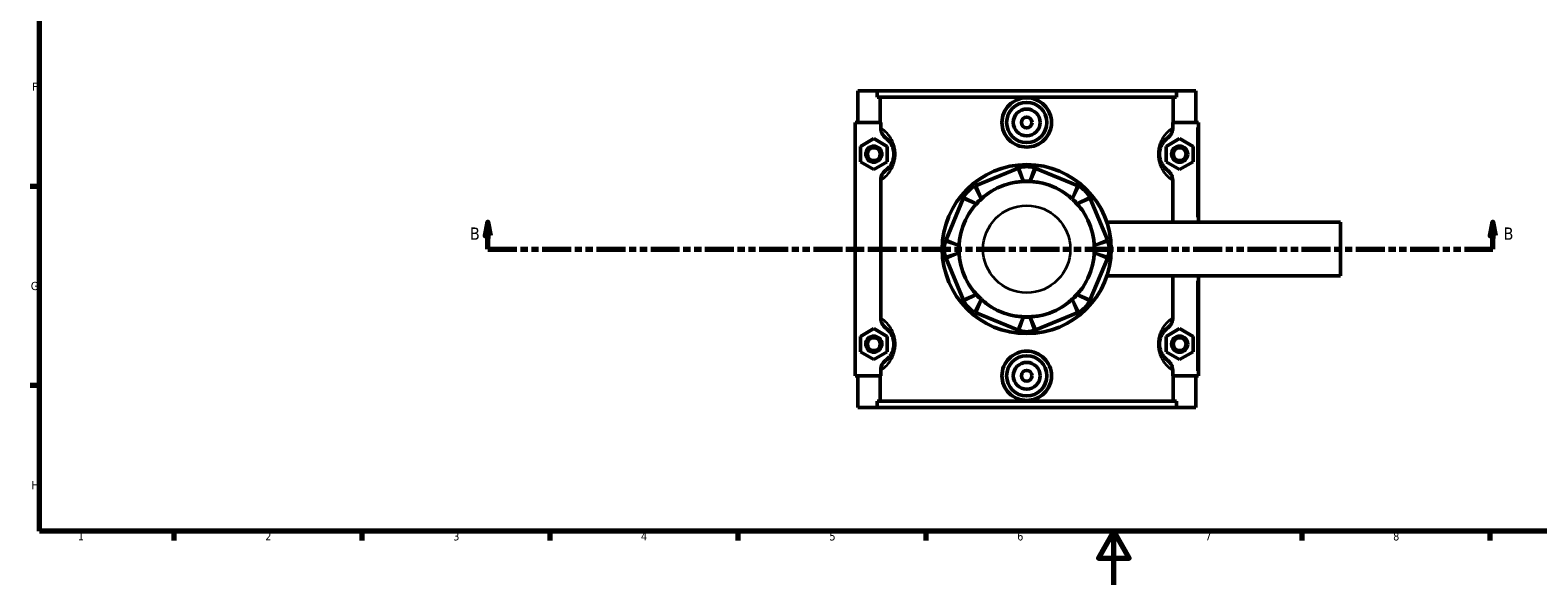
# Model space of a CAD drawing. Header units: millimetres. Extents: x 0 to 898, y -421 to 954.
# Tile 2 of 7: x 17 to 579, y 0 to 207. Entities that reach past the tile are written whole.
import ezdxf

# ---------------------------------------------------------------- set-up
doc = ezdxf.new("R2010")
doc.units = ezdxf.units.MM
doc.linetypes.add('DOUBLE_DASH_CHAIN', pattern=[1.2403, 0.6614, -0.0827, 0.1654, -0.0827, 0.1654, -0.0827])
for name, color, linetype, lineweight in [('Border (ANSI)', 7, 'Continuous', 70), ('Section Line (ANSI)', 7, 'DOUBLE_DASH_CHAIN', 70), ('Visible (ANSI)', 7, 'Continuous', 50), ('Visible Narrow (ANSI)', 7, 'Continuous', 35)]:
    doc.layers.add(name, color=color, linetype=linetype, lineweight=lineweight)
doc.styles.add('Label Text (ANSI)', font='tahoma.ttf')
doc.styles.add('Note Text (ANSI)', font='tahoma.ttf')

# ---------------------------------------------------------------- blocks, each defined once
blk = doc.blocks.new('Borders Default Border')
at = {"layer": 'Border (ANSI)'}
for p, q in [((20, 148.5), (16.55, 148.5)), ((20, 74.25), (16.55, 74.25)), ((70.08, 20), (70.08, 16.55)), ((140.17, 20), (140.17, 16.55)), ((210.25, 20), (210.25, 16.55)), ((280.33, 20), (280.33, 16.55)), ((350.42, 20), (350.42, 16.55)), ((490.58, 20), (490.58, 16.55)), ((560.67, 20), (560.67, 16.55))]:
    blk.add_line(p, q, dxfattribs=at)
at = {"layer": 'Border (ANSI)', "flags": 128}
for points in [[(20, 20), (20, 574), (821, 574), (821, 20), (20, 20)], [(420.5, 0), (420.5, 20), (414.73, 10), (426.27, 10), (420.5, 20)]]:
    blk.add_lwpolyline(points, dxfattribs=at)
at = {"layer": 'Border (ANSI)', "color": 230, "true_color": 0xff0080, "char_height": 3.05, "attachment_point": 7, "style": 'Note Text (ANSI)'}
for s, insert in [('F', (17.29, 184.1)), ('G', (16.81, 109.79)), ('H', (16.97, 35.6)), ('1', (34.35, 16.55)), ('2', (104.2, 16.55)), ('3', (174.26, 16.49)), ('4', (244.23, 16.55)), ('5', (314.48, 16.49)), ('6', (384.49, 16.49)), ('7', (454.6, 16.55)), ('8', (524.63, 16.48))]:
    blk.add_mtext(s, dxfattribs=dict(at, insert=insert))
blk = doc.blocks.new('2dTransSection0')
at = {"layer": 'Section Line (ANSI)', "linetype": 'Continuous'}
for p, q in [((187.21, 135.1), (186.21, 130.1)), ((187.21, 130.1), (187.21, 135.1)), ((188.21, 130.1), (187.21, 135.1)), ((561.8, 135.1), (560.8, 130.1)), ((561.8, 130.1), (561.8, 135.1)), ((562.8, 130.1), (561.8, 135.1)), ((186.21, 130.1), (188.21, 130.1)), ((187.21, 125.1), (187.21, 130.1)), ((560.8, 130.1), (562.8, 130.1)), ((561.8, 125.1), (561.8, 130.1)), ((187.21, 125.1), (197.83, 125.1)), ((551.19, 125.1), (561.8, 125.1))]:
    blk.add_line(p, q, dxfattribs=at)
at = {"layer": 'Section Line (ANSI)', "linetype": 'DOUBLE_DASH_CHAIN', "ltscale": 16.303146}
blk.add_line((187.21, 125.1), (561.8, 125.1), dxfattribs=at)
at = {"layer": 'Section Line (ANSI)', "linetype": 'Continuous', "flags": 128}
for points in [[(188.21, 130.1), (187.21, 135.1), (186.21, 130.1), (188.21, 130.1)], [(562.8, 130.1), (561.8, 135.1), (560.8, 130.1), (562.8, 130.1)]]:
    blk.add_lwpolyline(points, dxfattribs=at)
at = {"layer": 'Section Line (ANSI)'}
for points in [[(188.21, 130.1), (187.21, 135.1), (186.21, 130.1), (188.21, 130.1)], [(562.8, 130.1), (561.8, 135.1), (560.8, 130.1), (562.8, 130.1)]]:
    blk.add_solid(points, dxfattribs=at)
at = {"layer": 'Section Line (ANSI)', "char_height": 4.57, "attachment_point": 7, "style": 'Label Text (ANSI)'}
for insert in [(180.46, 128.6), (565.76, 128.6)]:
    blk.add_mtext('B', dxfattribs=dict(at, insert=insert))

msp = doc.modelspace()

# ---------------------------------------------------------------- linework, layer by layer
at = {"layer": 'Visible (ANSI)'}
for p, q in [((325.031, 184.101), (325.031, 172.301)), ((325.031, 184.101), (332.238, 184.101)), ((332.238, 184.101), (443.824, 184.101)), ((332.238, 181.741), (332.238, 184.101)), ((443.824, 181.741), (332.238, 181.741)), ((333.377, 172.301), (333.377, 181.741)), ((442.685, 172.301), (442.685, 181.741)), ((443.824, 184.101), (443.824, 181.741)), ((443.824, 184.101), (451.031, 184.101)), ((451.031, 184.101), (451.031, 172.301)), ((333.592, 172.301), (324.031, 172.301)), ((324.031, 172.301), (324.031, 77.901)), ((333.592, 172.301), (333.592, 170.282)), ((442.47, 170.282), (442.47, 172.301)), ((442.47, 172.301), (451.531, 172.301)), ((451.531, 172.301), (452.031, 172.301)), ((452.031, 135.101), (452.031, 172.301)), ((326.031, 163.387), (331.031, 166.274)), ((326.031, 157.614), (326.031, 163.387)), ((331.031, 166.274), (336.031, 163.387)), ((336.031, 163.387), (336.031, 157.614)), ((445.031, 166.274), (440.031, 163.387)), ((440.031, 163.387), (440.031, 157.614)), ((450.031, 163.387), (445.031, 166.274)), ((450.031, 157.614), (450.031, 163.387)), ((331.031, 154.727), (326.031, 157.614)), ((336.031, 157.614), (331.031, 154.727)), ((440.031, 157.614), (445.031, 154.727)), ((445.031, 154.727), (450.031, 157.614)), ((384.587, 155.174), (369.202, 148.801)), ((406.861, 148.801), (391.475, 155.174)), ((333.592, 150.719), (333.592, 99.482)), ((442.47, 135.101), (442.47, 150.719)), ((364.331, 143.93), (357.958, 128.545)), ((418.105, 128.545), (411.732, 143.93)), ((417.902, 135.101), (505.031, 135.101)), ((505.031, 115.101), (505.031, 135.101)), ((357.958, 121.656), (364.331, 106.271)), ((411.732, 106.271), (418.105, 121.656)), ((417.902, 115.101), (505.031, 115.101)), ((442.47, 99.482), (442.47, 115.101)), ((452.031, 77.901), (452.031, 115.101)), ((369.202, 101.4), (384.587, 95.027)), ((391.475, 95.027), (406.861, 101.4)), ((326.031, 92.587), (331.031, 95.474)), ((326.031, 86.814), (326.031, 92.587)), ((331.031, 95.474), (336.031, 92.587)), ((336.031, 92.587), (336.031, 86.814)), ((445.031, 95.474), (440.031, 92.587)), ((440.031, 92.587), (440.031, 86.814)), ((450.031, 92.587), (445.031, 95.474)), ((450.031, 86.814), (450.031, 92.587)), ((331.031, 83.927), (326.031, 86.814)), ((336.031, 86.814), (331.031, 83.927)), ((440.031, 86.814), (445.031, 83.927)), ((445.031, 83.927), (450.031, 86.814)), ((333.592, 79.919), (333.592, 77.901)), ((442.47, 77.901), (442.47, 79.919)), ((324.031, 77.901), (333.592, 77.901)), ((325.031, 77.901), (325.031, 66.101)), ((333.377, 68.461), (333.377, 77.901)), ((451.531, 77.901), (442.47, 77.901)), ((442.685, 68.461), (442.685, 77.901)), ((451.031, 77.901), (451.031, 66.101)), ((452.031, 77.901), (451.531, 77.901)), ((443.824, 68.461), (332.238, 68.461)), ((332.238, 66.101), (332.238, 68.461)), ((443.824, 68.461), (443.824, 66.101)), ((332.238, 66.101), (325.031, 66.101)), ((332.238, 66.101), (443.824, 66.101)), ((451.031, 66.101), (443.824, 66.101))]:
    msp.add_line(p, q, dxfattribs=at)
for centre, radius in [((388.031, 172.301), 7.5), ((388.031, 172.301), 5), ((388.031, 172.301), 2), ((331.031, 160.501), 3), ((445.031, 160.501), 3), ((331.031, 160.501), 2.4), ((445.031, 160.501), 2.4), ((388.031, 125.101), 31.5), ((331.031, 89.701), 3), ((331.031, 89.701), 2.4), ((445.031, 89.701), 3), ((445.031, 89.701), 2.4), ((388.031, 77.901), 7.5), ((388.031, 77.901), 5), ((388.031, 77.901), 2)]:
    msp.add_circle(centre, radius, dxfattribs=at)
for centre, radius, start, end in [((388.031, 146.859), 9, 71.59667, 108.40333), ((372.646, 140.486), 9, 116.59667, 153.40333), ((388.031, 125.101), 25.258, 100.67768, 124.32232), ((388.031, 146.859), 3.6, 71.59667, 108.40333), ((388.031, 125.101), 25.2, 87.41505, 92.58495), ((388.031, 125.101), 25.258, 55.67768, 79.32232), ((403.417, 140.486), 9, 26.59667, 63.40333), ((372.646, 140.486), 3.6, 116.59667, 153.40333), ((388.031, 125.101), 25.2, 132.41505, 137.58495), ((403.417, 140.486), 3.6, 26.59667, 63.40333), ((388.031, 125.101), 25.2, 42.41505, 47.58495), ((388.031, 125.101), 25.258, 145.67768, 169.32232), ((388.031, 125.101), 25.258, 10.67768, 34.32232), ((366.273, 125.101), 9, 161.59667, 198.40333), ((366.273, 125.101), 3.6, 161.59667, 198.40333), ((388.031, 125.101), 25.2, 177.41505, 182.58495), ((409.79, 125.101), 3.6, 341.59667, 18.40333), ((388.031, 125.101), 25.2, 357.41505, 2.58495), ((409.79, 125.101), 9, 341.59667, 18.40333), ((388.031, 125.101), 25.258, 190.67768, 214.32232), ((388.031, 125.101), 25.258, 325.67768, 349.32232), ((372.646, 109.715), 3.6, 206.59667, 243.40333), ((388.031, 125.101), 25.2, 222.41505, 227.58495), ((403.417, 109.715), 3.6, 296.59667, 333.40333), ((388.031, 125.101), 25.2, 312.41505, 317.58495), ((372.646, 109.715), 9, 206.59667, 243.40333), ((388.031, 125.101), 25.258, 235.67768, 259.32232), ((388.031, 125.101), 25.258, 280.67768, 304.32232), ((403.417, 109.715), 9, 296.59667, 333.40333), ((388.031, 103.342), 3.6, 251.59667, 288.40333), ((388.031, 125.101), 25.2, 267.41505, 272.58495), ((388.031, 103.342), 9, 251.59667, 288.40333)]:
    msp.add_arc(centre, radius, start, end, dxfattribs=at)
for points, knots in [([(397.279, 172.301), (397.279, 171.14), (397.043, 169.905), (396.093, 167.639), (395.378, 166.608), (393.734, 164.984), (392.697, 164.282), (390.424, 163.35), (389.189, 163.121), (386.873, 163.121), (385.638, 163.35), (383.366, 164.282), (382.328, 164.984), (380.685, 166.608), (379.97, 167.639), (379.019, 169.905), (378.784, 171.14), (378.784, 173.461), (379.019, 174.696), (379.97, 176.962), (380.685, 177.993), (382.328, 179.617), (383.366, 180.32), (385.638, 181.251), (386.873, 181.48), (389.189, 181.48), (390.424, 181.251), (392.697, 180.32), (393.734, 179.617), (395.378, 177.993), (396.093, 176.962), (397.043, 174.696), (397.279, 173.461), (397.279, 172.301)], [0, 0, 0, 0, 0.3480565, 0.3480565, 0.6961131, 0.6961131, 1.0435674, 1.0435674, 1.3910217, 1.3910217, 1.7384759, 1.7384759, 2.0859302, 2.0859302, 2.4339868, 2.4339868, 2.7820433, 2.7820433, 3.1300999, 3.1300999, 3.4781564, 3.4781564, 3.8256107, 3.8256107, 4.173065, 4.173065, 4.5205192, 4.5205192, 4.8679735, 4.8679735, 5.2160301, 5.2160301, 5.5640866, 5.5640866, 5.5640866, 5.5640866]), ([(333.592, 170.282), (333.592, 169.873), (333.648, 169.465), (333.866, 168.676), (334.027, 168.298), (334.562, 167.385), (335.001, 166.897), (335.521, 166.508)], [-0.44052101, -0.44052101, -0.44052101, -0.44052101, -0.31759651, -0.31759651, -0.19482912, -0.19482912, 0, 0, 0, 0]), ([(440.541, 166.508), (440.893, 166.771), (441.209, 167.08), (441.75, 167.777), (441.973, 168.164), (442.356, 169.118), (442.47, 169.697), (442.47, 170.282)], [-0.44006484, -0.44006484, -0.44006484, -0.44006484, -0.30841323, -0.30841323, -0.17543123, -0.17543123, 0, 0, 0, 0]), ([(335.521, 166.508), (335.67, 166.397), (335.834, 166.266), (336.185, 165.954), (336.369, 165.777), (336.786, 165.321), (337.022, 165.033), (337.477, 164.354), (337.697, 163.973), (338.053, 163.164), (338.197, 162.761), (338.394, 161.972), (338.459, 161.605), (338.519, 160.986), (338.531, 160.743), (338.531, 160.501), (338.531, 160.258), (338.519, 160.015), (338.459, 159.396), (338.394, 159.029), (338.197, 158.241), (338.053, 157.837), (337.697, 157.028), (337.477, 156.647), (337.022, 155.968), (336.786, 155.68), (336.369, 155.224), (336.185, 155.047), (335.834, 154.735), (335.67, 154.604), (335.521, 154.493)], [0.5650663, 0.5650663, 0.5650663, 0.5650663, 0.8677838, 0.8677838, 1.1563526, 1.1563526, 1.4874131, 1.4874131, 1.7934329, 1.7934329, 2.0358059, 2.0358059, 2.2222466, 2.2222466, 2.338772, 2.338772, 2.338772, 2.4552975, 2.4552975, 2.6417382, 2.6417382, 2.8841111, 2.8841111, 3.190131, 3.190131, 3.5211915, 3.5211915, 3.8097603, 3.8097603, 4.1124778, 4.1124778, 4.1124778, 4.1124778]), ([(440.541, 154.493), (440.393, 154.604), (440.228, 154.735), (439.878, 155.047), (439.693, 155.224), (439.276, 155.68), (439.04, 155.968), (438.585, 156.647), (438.365, 157.028), (438.009, 157.837), (437.865, 158.241), (437.669, 159.029), (437.603, 159.396), (437.543, 160.015), (437.531, 160.258), (437.531, 160.501), (437.531, 160.743), (437.543, 160.986), (437.603, 161.605), (437.669, 161.972), (437.865, 162.761), (438.009, 163.164), (438.365, 163.973), (438.585, 164.354), (439.04, 165.033), (439.276, 165.321), (439.693, 165.777), (439.878, 165.954), (440.228, 166.266), (440.393, 166.397), (440.541, 166.508)], [0.5650662, 0.5650662, 0.5650662, 0.5650662, 0.8677827, 0.8677827, 1.1563528, 1.1563528, 1.4874135, 1.4874135, 1.7934329, 1.7934329, 2.0358058, 2.0358058, 2.2222466, 2.2222466, 2.338772, 2.338772, 2.338772, 2.4552974, 2.4552974, 2.6417381, 2.6417381, 2.8841111, 2.8841111, 3.1901305, 3.1901305, 3.5211912, 3.5211912, 3.8097613, 3.8097613, 4.1124778, 4.1124778, 4.1124778, 4.1124778]), ([(335.521, 154.493), (335.169, 154.23), (334.854, 153.921), (334.312, 153.224), (334.09, 152.837), (333.707, 151.883), (333.592, 151.304), (333.592, 150.719)], [-0.44006484, -0.44006484, -0.44006484, -0.44006484, -0.30841323, -0.30841323, -0.17543123, -0.17543123, 0, 0, 0, 0]), ([(385.19, 155.399), (385.088, 155.365), (384.987, 155.329), (384.786, 155.254), (384.686, 155.215), (384.587, 155.174)], [0.321198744, 0.321198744, 0.321198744, 0.321198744, 0.356948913, 0.356948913, 0.392699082, 0.392699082, 0.392699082, 0.392699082]), ([(391.475, 155.174), (391.376, 155.215), (391.276, 155.254), (391.075, 155.329), (390.974, 155.365), (390.873, 155.399)], [-0.392699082, -0.392699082, -0.392699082, -0.392699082, -0.356948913, -0.356948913, -0.321198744, -0.321198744, -0.321198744, -0.321198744]), ([(442.47, 150.719), (442.47, 151.128), (442.414, 151.536), (442.196, 152.325), (442.036, 152.703), (441.501, 153.616), (441.061, 154.104), (440.541, 154.493)], [-0.44052101, -0.44052101, -0.44052101, -0.44052101, -0.31759651, -0.31759651, -0.19482912, -0.19482912, 0, 0, 0, 0]), ([(369.202, 148.801), (369.102, 148.76), (369.004, 148.717), (368.809, 148.628), (368.712, 148.582), (368.616, 148.534)], [-0.392699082, -0.392699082, -0.392699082, -0.392699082, -0.356948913, -0.356948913, -0.321198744, -0.321198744, -0.321198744, -0.321198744]), ([(386.618, 150.271), (386.288, 150.265), (385.96, 150.249), (384.924, 150.173), (384.145, 150.07), (383.351, 149.92)], [5.42572389, 5.42572389, 5.42572389, 5.42572389, 5.52255213, 5.52255213, 5.75248894, 5.75248894, 5.75248894, 5.75248894]), ([(392.711, 149.92), (391.917, 150.07), (391.139, 150.173), (390.102, 150.249), (389.775, 150.265), (389.445, 150.271)], [6.73641264, 6.73641264, 6.73641264, 6.73641264, 6.96634946, 6.96634946, 7.0631777, 7.0631777, 7.0631777, 7.0631777]), ([(407.446, 148.534), (407.35, 148.582), (407.253, 148.628), (407.058, 148.717), (406.96, 148.76), (406.861, 148.801)], [0.321198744, 0.321198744, 0.321198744, 0.321198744, 0.356948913, 0.356948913, 0.392699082, 0.392699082, 0.392699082, 0.392699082]), ([(364.598, 144.515), (364.55, 144.42), (364.504, 144.323), (364.415, 144.128), (364.372, 144.029), (364.331, 143.93)], [0.321198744, 0.321198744, 0.321198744, 0.321198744, 0.356948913, 0.356948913, 0.392699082, 0.392699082, 0.392699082, 0.392699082]), ([(369.234, 141.899), (369.004, 141.662), (368.784, 141.419), (368.105, 140.632), (367.628, 140.008), (367.172, 139.342)], [5.42572389, 5.42572389, 5.42572389, 5.42572389, 5.52255213, 5.52255213, 5.75248894, 5.75248894, 5.75248894, 5.75248894]), ([(373.79, 145.96), (373.123, 145.504), (372.5, 145.026), (371.713, 144.347), (371.47, 144.127), (371.232, 143.898)], [6.73641264, 6.73641264, 6.73641264, 6.73641264, 6.96634946, 6.96634946, 7.0631777, 7.0631777, 7.0631777, 7.0631777]), ([(404.83, 143.898), (404.592, 144.127), (404.349, 144.347), (403.563, 145.026), (402.939, 145.504), (402.272, 145.96)], [5.42572389, 5.42572389, 5.42572389, 5.42572389, 5.52255213, 5.52255213, 5.75248894, 5.75248894, 5.75248894, 5.75248894]), ([(408.891, 139.342), (408.435, 140.008), (407.957, 140.632), (407.278, 141.419), (407.058, 141.662), (406.829, 141.899)], [6.73641264, 6.73641264, 6.73641264, 6.73641264, 6.96634946, 6.96634946, 7.0631777, 7.0631777, 7.0631777, 7.0631777]), ([(411.732, 143.93), (411.691, 144.029), (411.648, 144.128), (411.559, 144.323), (411.512, 144.42), (411.464, 144.515)], [-0.392699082, -0.392699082, -0.392699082, -0.392699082, -0.356948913, -0.356948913, -0.321198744, -0.321198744, -0.321198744, -0.321198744]), ([(363.211, 129.78), (363.062, 128.987), (362.959, 128.208), (362.883, 127.172), (362.867, 126.844), (362.861, 126.514)], [6.73641264, 6.73641264, 6.73641264, 6.73641264, 6.96634946, 6.96634946, 7.0631777, 7.0631777, 7.0631777, 7.0631777]), ([(413.202, 126.514), (413.196, 126.844), (413.18, 127.172), (413.103, 128.208), (413, 128.987), (412.851, 129.78)], [5.42572389, 5.42572389, 5.42572389, 5.42572389, 5.52255213, 5.52255213, 5.75248894, 5.75248894, 5.75248894, 5.75248894]), ([(357.958, 128.545), (357.917, 128.446), (357.878, 128.346), (357.803, 128.145), (357.767, 128.044), (357.733, 127.942)], [-0.392699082, -0.392699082, -0.392699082, -0.392699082, -0.356948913, -0.356948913, -0.321198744, -0.321198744, -0.321198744, -0.321198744]), ([(362.861, 123.687), (362.867, 123.357), (362.883, 123.03), (362.959, 121.993), (363.062, 121.215), (363.211, 120.421)], [5.42572389, 5.42572389, 5.42572389, 5.42572389, 5.52255213, 5.52255213, 5.75248894, 5.75248894, 5.75248894, 5.75248894]), ([(412.851, 120.421), (413, 121.215), (413.103, 121.993), (413.18, 123.03), (413.196, 123.357), (413.202, 123.687)], [6.73641264, 6.73641264, 6.73641264, 6.73641264, 6.96634946, 6.96634946, 7.0631777, 7.0631777, 7.0631777, 7.0631777]), ([(418.329, 127.942), (418.296, 128.044), (418.26, 128.145), (418.185, 128.346), (418.146, 128.446), (418.105, 128.545)], [0.321198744, 0.321198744, 0.321198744, 0.321198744, 0.356948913, 0.356948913, 0.392699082, 0.392699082, 0.392699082, 0.392699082]), ([(357.733, 122.259), (357.767, 122.157), (357.803, 122.056), (357.878, 121.855), (357.917, 121.755), (357.958, 121.656)], [0.321198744, 0.321198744, 0.321198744, 0.321198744, 0.356948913, 0.356948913, 0.392699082, 0.392699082, 0.392699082, 0.392699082]), ([(418.105, 121.656), (418.146, 121.755), (418.185, 121.855), (418.26, 122.056), (418.296, 122.157), (418.329, 122.259)], [-0.392699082, -0.392699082, -0.392699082, -0.392699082, -0.356948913, -0.356948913, -0.321198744, -0.321198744, -0.321198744, -0.321198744]), ([(367.172, 110.859), (367.628, 110.193), (368.105, 109.569), (368.784, 108.782), (369.004, 108.539), (369.234, 108.302)], [6.73641264, 6.73641264, 6.73641264, 6.73641264, 6.96634946, 6.96634946, 7.0631777, 7.0631777, 7.0631777, 7.0631777]), ([(406.829, 108.302), (407.058, 108.539), (407.278, 108.782), (407.957, 109.569), (408.435, 110.193), (408.891, 110.859)], [5.42572389, 5.42572389, 5.42572389, 5.42572389, 5.52255213, 5.52255213, 5.75248894, 5.75248894, 5.75248894, 5.75248894]), ([(364.331, 106.271), (364.372, 106.172), (364.415, 106.073), (364.504, 105.878), (364.55, 105.781), (364.598, 105.686)], [-0.392699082, -0.392699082, -0.392699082, -0.392699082, -0.356948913, -0.356948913, -0.321198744, -0.321198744, -0.321198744, -0.321198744]), ([(368.616, 101.667), (368.712, 101.619), (368.809, 101.573), (369.004, 101.484), (369.102, 101.441), (369.202, 101.4)], [0.321198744, 0.321198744, 0.321198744, 0.321198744, 0.356948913, 0.356948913, 0.392699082, 0.392699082, 0.392699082, 0.392699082]), ([(371.232, 106.303), (371.47, 106.074), (371.713, 105.854), (372.5, 105.175), (373.123, 104.697), (373.79, 104.241)], [5.42572389, 5.42572389, 5.42572389, 5.42572389, 5.52255213, 5.52255213, 5.75248894, 5.75248894, 5.75248894, 5.75248894]), ([(402.272, 104.241), (402.939, 104.697), (403.563, 105.175), (404.349, 105.854), (404.592, 106.074), (404.83, 106.303)], [6.73641264, 6.73641264, 6.73641264, 6.73641264, 6.96634946, 6.96634946, 7.0631777, 7.0631777, 7.0631777, 7.0631777]), ([(406.861, 101.4), (406.96, 101.441), (407.058, 101.484), (407.253, 101.573), (407.35, 101.619), (407.446, 101.667)], [-0.392699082, -0.392699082, -0.392699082, -0.392699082, -0.356948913, -0.356948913, -0.321198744, -0.321198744, -0.321198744, -0.321198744]), ([(411.464, 105.686), (411.512, 105.781), (411.559, 105.878), (411.648, 106.073), (411.691, 106.172), (411.732, 106.271)], [0.321198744, 0.321198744, 0.321198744, 0.321198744, 0.356948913, 0.356948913, 0.392699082, 0.392699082, 0.392699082, 0.392699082]), ([(333.592, 99.482), (333.592, 99.073), (333.648, 98.665), (333.866, 97.876), (334.027, 97.498), (334.562, 96.585), (335.001, 96.097), (335.521, 95.708)], [-0.44052101, -0.44052101, -0.44052101, -0.44052101, -0.31759651, -0.31759651, -0.19482912, -0.19482912, 0, 0, 0, 0]), ([(335.521, 95.708), (335.67, 95.597), (335.834, 95.466), (336.185, 95.154), (336.369, 94.977), (336.786, 94.521), (337.022, 94.233), (337.477, 93.554), (337.697, 93.173), (338.053, 92.364), (338.197, 91.961), (338.394, 91.172), (338.459, 90.805), (338.519, 90.186), (338.531, 89.943), (338.531, 89.701), (338.531, 89.458), (338.519, 89.215), (338.459, 88.596), (338.394, 88.229), (338.197, 87.441), (338.053, 87.037), (337.697, 86.228), (337.477, 85.847), (337.022, 85.168), (336.786, 84.88), (336.369, 84.424), (336.185, 84.247), (335.834, 83.935), (335.67, 83.804), (335.521, 83.693)], [0.5650663, 0.5650663, 0.5650663, 0.5650663, 0.8677832, 0.8677832, 1.1563527, 1.1563527, 1.4874133, 1.4874133, 1.7934329, 1.7934329, 2.0358059, 2.0358059, 2.2222466, 2.2222466, 2.338772, 2.338772, 2.338772, 2.4552975, 2.4552975, 2.6417382, 2.6417382, 2.8841111, 2.8841111, 3.1901307, 3.1901307, 3.5211913, 3.5211913, 3.8097608, 3.8097608, 4.1124778, 4.1124778, 4.1124778, 4.1124778]), ([(383.351, 100.281), (384.145, 100.132), (384.924, 100.028), (385.96, 99.952), (386.288, 99.936), (386.618, 99.93)], [6.73641264, 6.73641264, 6.73641264, 6.73641264, 6.96634946, 6.96634946, 7.0631777, 7.0631777, 7.0631777, 7.0631777]), ([(389.445, 99.93), (389.775, 99.936), (390.102, 99.952), (391.139, 100.028), (391.917, 100.132), (392.711, 100.281)], [5.42572389, 5.42572389, 5.42572389, 5.42572389, 5.52255213, 5.52255213, 5.75248894, 5.75248894, 5.75248894, 5.75248894]), ([(440.541, 83.693), (440.393, 83.804), (440.228, 83.935), (439.878, 84.247), (439.693, 84.424), (439.276, 84.88), (439.04, 85.168), (438.585, 85.847), (438.365, 86.228), (438.009, 87.037), (437.865, 87.441), (437.669, 88.229), (437.603, 88.596), (437.543, 89.215), (437.531, 89.458), (437.531, 89.701), (437.531, 89.943), (437.543, 90.186), (437.603, 90.805), (437.669, 91.172), (437.865, 91.961), (438.009, 92.364), (438.365, 93.173), (438.585, 93.554), (439.04, 94.233), (439.276, 94.521), (439.693, 94.977), (439.878, 95.154), (440.228, 95.466), (440.393, 95.597), (440.541, 95.708)], [0.5647761, 0.5647761, 0.5647761, 0.5647761, 0.8674821, 0.8674821, 1.1560659, 1.1560659, 1.4871275, 1.4871275, 1.7931428, 1.7931428, 2.0355158, 2.0355158, 2.2219565, 2.2219565, 2.3384819, 2.3384819, 2.3384819, 2.4550074, 2.4550074, 2.6414481, 2.6414481, 2.883821, 2.883821, 3.1898363, 3.1898363, 3.5208979, 3.5208979, 3.8094817, 3.8094817, 4.1121877, 4.1121877, 4.1121877, 4.1121877]), ([(440.541, 95.708), (440.893, 95.971), (441.209, 96.28), (441.75, 96.977), (441.973, 97.364), (442.356, 98.318), (442.47, 98.897), (442.47, 99.482)], [-0.44006484, -0.44006484, -0.44006484, -0.44006484, -0.30841323, -0.30841323, -0.17543123, -0.17543123, 0, 0, 0, 0]), ([(384.587, 95.027), (384.686, 94.986), (384.786, 94.947), (384.987, 94.872), (385.088, 94.836), (385.19, 94.802)], [-0.392699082, -0.392699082, -0.392699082, -0.392699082, -0.356948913, -0.356948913, -0.321198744, -0.321198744, -0.321198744, -0.321198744]), ([(390.873, 94.802), (390.974, 94.836), (391.075, 94.872), (391.276, 94.947), (391.376, 94.986), (391.475, 95.027)], [0.321198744, 0.321198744, 0.321198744, 0.321198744, 0.356948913, 0.356948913, 0.392699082, 0.392699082, 0.392699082, 0.392699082]), ([(397.279, 77.901), (397.279, 76.74), (397.043, 75.505), (396.093, 73.239), (395.378, 72.208), (393.734, 70.584), (392.697, 69.882), (390.424, 68.95), (389.189, 68.721), (386.873, 68.721), (385.638, 68.95), (383.366, 69.882), (382.328, 70.584), (380.685, 72.208), (379.97, 73.239), (379.019, 75.505), (378.784, 76.74), (378.784, 77.901), (378.784, 79.061), (379.019, 80.296), (379.97, 82.562), (380.685, 83.593), (382.328, 85.217), (383.366, 85.92), (385.638, 86.851), (386.873, 87.08), (389.189, 87.08), (390.424, 86.851), (392.697, 85.92), (393.734, 85.217), (395.378, 83.593), (396.093, 82.562), (397.043, 80.296), (397.279, 79.061), (397.279, 77.901)], [2.7820433, 2.7820433, 2.7820433, 2.7820433, 3.1300999, 3.1300999, 3.4781564, 3.4781564, 3.8256107, 3.8256107, 4.173065, 4.173065, 4.5205192, 4.5205192, 4.8679735, 4.8679735, 5.2160301, 5.2160301, 5.5640866, 5.5640866, 5.5640866, 5.9121432, 5.9121432, 6.2601997, 6.2601997, 6.607654, 6.607654, 6.9551083, 6.9551083, 7.3025625, 7.3025625, 7.6500168, 7.6500168, 7.9980734, 7.9980734, 8.3461299, 8.3461299, 8.3461299, 8.3461299]), ([(335.521, 83.693), (335.169, 83.43), (334.854, 83.121), (334.312, 82.424), (334.09, 82.037), (333.707, 81.083), (333.592, 80.504), (333.592, 79.919)], [-0.44006484, -0.44006484, -0.44006484, -0.44006484, -0.30841323, -0.30841323, -0.17543123, -0.17543123, 0, 0, 0, 0]), ([(442.47, 79.919), (442.47, 80.328), (442.414, 80.736), (442.196, 81.525), (442.036, 81.903), (441.501, 82.816), (441.061, 83.304), (440.541, 83.693)], [-0.44052101, -0.44052101, -0.44052101, -0.44052101, -0.31759651, -0.31759651, -0.19482912, -0.19482912, 0, 0, 0, 0])]:
    msp.add_open_spline(points, degree=3, knots=knots, dxfattribs=at)
for points in [[(386.895, 150.275), (386.802, 150.274), (386.71, 150.273), (386.618, 150.271)], [(389.445, 150.271), (389.353, 150.273), (389.26, 150.274), (389.168, 150.275)], [(369.427, 142.098), (369.362, 142.032), (369.297, 141.966), (369.234, 141.899)], [(371.232, 143.898), (371.166, 143.834), (371.1, 143.77), (371.034, 143.705)], [(405.029, 143.705), (404.962, 143.77), (404.896, 143.834), (404.83, 143.898)], [(406.829, 141.899), (406.765, 141.966), (406.701, 142.032), (406.636, 142.098)], [(362.861, 126.514), (362.859, 126.422), (362.858, 126.33), (362.857, 126.237)], [(362.857, 123.964), (362.858, 123.871), (362.859, 123.779), (362.861, 123.687)], [(413.206, 126.237), (413.205, 126.33), (413.203, 126.422), (413.202, 126.514)], [(413.202, 123.687), (413.203, 123.779), (413.205, 123.871), (413.206, 123.964)], [(369.234, 108.302), (369.297, 108.236), (369.362, 108.169), (369.427, 108.103)], [(406.636, 108.103), (406.701, 108.169), (406.765, 108.236), (406.829, 108.302)], [(371.034, 106.496), (371.1, 106.431), (371.166, 106.367), (371.232, 106.303)], [(404.83, 106.303), (404.896, 106.367), (404.962, 106.431), (405.029, 106.496)], [(386.618, 99.93), (386.71, 99.928), (386.802, 99.927), (386.895, 99.926)], [(389.168, 99.926), (389.26, 99.927), (389.353, 99.928), (389.445, 99.93)]]:
    msp.add_open_spline(points, degree=3, dxfattribs=at)
at = {"layer": 'Visible Narrow (ANSI)'}
for p, q in [((451.531, 170.441), (451.531, 136.961)), ((384.689, 154.929), (386.516, 150.516)), ((385.275, 155.143), (386.809, 150.531)), ((389.253, 150.531), (390.787, 155.143)), ((389.546, 150.516), (391.374, 154.929)), ((370.913, 143.947), (368.737, 148.292)), ((371.131, 144.143), (369.303, 148.556)), ((406.759, 148.556), (404.932, 144.143)), ((407.325, 148.292), (405.149, 143.947)), ((364.576, 143.829), (368.988, 142.001)), ((364.839, 144.395), (369.185, 142.219)), ((406.877, 142.219), (411.223, 144.395)), ((407.074, 142.001), (411.487, 143.829)), ((362.601, 126.322), (357.989, 127.857)), ((357.989, 122.344), (362.601, 123.879)), ((362.616, 126.615), (358.203, 128.443)), ((417.859, 128.443), (413.447, 126.615)), ((418.073, 127.857), (413.462, 126.322)), ((413.462, 123.879), (418.073, 122.344)), ((358.203, 121.758), (362.616, 123.586)), ((413.447, 123.586), (417.859, 121.758)), ((451.531, 113.241), (451.531, 79.761)), ((368.988, 108.2), (364.576, 106.372)), ((369.185, 107.982), (364.839, 105.806)), ((411.223, 105.806), (406.877, 107.982)), ((411.487, 106.372), (407.074, 108.2)), ((368.737, 101.909), (370.913, 106.254)), ((369.303, 101.645), (371.131, 106.058)), ((404.932, 106.058), (406.759, 101.645)), ((405.149, 106.254), (407.325, 101.909)), ((386.516, 99.685), (384.689, 95.272)), ((386.809, 99.67), (385.275, 95.059)), ((390.787, 95.059), (389.253, 99.67)), ((391.374, 95.272), (389.546, 99.685))]:
    msp.add_line(p, q, dxfattribs=at)
msp.add_circle((388.031, 125.101), 16.258, dxfattribs=at)
for points, knots in [([(334.069, 151.045), (334.266, 151.187), (334.478, 151.348), (335, 151.775), (335.321, 152.059), (336.047, 152.787), (336.457, 153.249), (337.25, 154.334), (337.632, 154.944), (338.252, 156.24), (338.503, 156.885), (338.845, 158.146), (338.959, 158.734), (339.063, 159.724), (339.084, 160.112), (339.084, 160.501), (339.084, 160.889), (339.063, 161.277), (338.959, 162.267), (338.845, 162.856), (338.503, 164.117), (338.252, 164.761), (337.632, 166.057), (337.25, 166.667), (336.457, 167.752), (336.047, 168.214), (335.321, 168.942), (335, 169.226), (334.478, 169.653), (334.266, 169.814), (334.069, 169.956)], [-4.0276963, -4.0276963, -4.0276963, -4.0276963, -3.8097603, -3.8097603, -3.5211915, -3.5211915, -3.190131, -3.190131, -2.8841111, -2.8841111, -2.6417382, -2.6417382, -2.4552975, -2.4552975, -2.338772, -2.338772, -2.338772, -2.2222466, -2.2222466, -2.0358059, -2.0358059, -1.7934329, -1.7934329, -1.4874131, -1.4874131, -1.1563526, -1.1563526, -0.8677838, -0.8677838, -0.6498477, -0.6498477, -0.6498477, -0.6498477]), ([(441.993, 169.956), (441.796, 169.814), (441.585, 169.653), (441.062, 169.226), (440.741, 168.942), (440.016, 168.214), (439.605, 167.752), (438.813, 166.667), (438.43, 166.057), (437.81, 164.761), (437.56, 164.117), (437.218, 162.856), (437.104, 162.267), (436.999, 161.277), (436.979, 160.889), (436.979, 160.501), (436.979, 160.112), (436.999, 159.724), (437.104, 158.734), (437.218, 158.146), (437.56, 156.885), (437.81, 156.24), (438.43, 154.944), (438.813, 154.334), (439.605, 153.249), (440.016, 152.787), (440.741, 152.059), (441.062, 151.775), (441.585, 151.348), (441.796, 151.187), (441.993, 151.045)], [-4.0276963, -4.0276963, -4.0276963, -4.0276963, -3.8097613, -3.8097613, -3.5211912, -3.5211912, -3.1901305, -3.1901305, -2.8841111, -2.8841111, -2.6417381, -2.6417381, -2.4552974, -2.4552974, -2.338772, -2.338772, -2.338772, -2.2222466, -2.2222466, -2.0358058, -2.0358058, -1.7934329, -1.7934329, -1.4874135, -1.4874135, -1.1563528, -1.1563528, -0.8677827, -0.8677827, -0.6498477, -0.6498477, -0.6498477, -0.6498477]), ([(334.069, 80.245), (334.266, 80.387), (334.478, 80.548), (335, 80.975), (335.321, 81.259), (336.047, 81.987), (336.457, 82.449), (337.25, 83.534), (337.632, 84.144), (338.252, 85.44), (338.503, 86.085), (338.845, 87.346), (338.959, 87.934), (339.063, 88.924), (339.084, 89.312), (339.084, 89.701), (339.084, 90.089), (339.063, 90.477), (338.959, 91.467), (338.845, 92.056), (338.503, 93.317), (338.252, 93.961), (337.632, 95.257), (337.25, 95.867), (336.457, 96.952), (336.047, 97.414), (335.321, 98.142), (335, 98.426), (334.478, 98.853), (334.266, 99.014), (334.069, 99.156)], [-4.0276963, -4.0276963, -4.0276963, -4.0276963, -3.8097608, -3.8097608, -3.5211913, -3.5211913, -3.1901307, -3.1901307, -2.8841111, -2.8841111, -2.6417382, -2.6417382, -2.4552975, -2.4552975, -2.338772, -2.338772, -2.338772, -2.2222466, -2.2222466, -2.0358059, -2.0358059, -1.7934329, -1.7934329, -1.4874133, -1.4874133, -1.1563527, -1.1563527, -0.8677832, -0.8677832, -0.6498477, -0.6498477, -0.6498477, -0.6498477]), ([(441.993, 99.156), (441.796, 99.014), (441.585, 98.853), (441.062, 98.426), (440.741, 98.142), (440.016, 97.414), (439.605, 96.952), (438.813, 95.867), (438.43, 95.257), (437.81, 93.961), (437.56, 93.317), (437.218, 92.056), (437.104, 91.467), (436.999, 90.477), (436.979, 90.089), (436.979, 89.701), (436.979, 89.312), (436.999, 88.924), (437.104, 87.934), (437.218, 87.346), (437.56, 86.085), (437.81, 85.44), (438.43, 84.144), (438.813, 83.534), (439.605, 82.449), (440.016, 81.987), (440.741, 81.259), (441.062, 80.975), (441.585, 80.548), (441.796, 80.387), (441.993, 80.245)], [-4.0274062, -4.0274062, -4.0274062, -4.0274062, -3.8094817, -3.8094817, -3.5208979, -3.5208979, -3.1898363, -3.1898363, -2.883821, -2.883821, -2.6414481, -2.6414481, -2.4550074, -2.4550074, -2.3384819, -2.3384819, -2.3384819, -2.2219565, -2.2219565, -2.0355158, -2.0355158, -1.7931428, -1.7931428, -1.4871275, -1.4871275, -1.1560659, -1.1560659, -0.8674821, -0.8674821, -0.6495576, -0.6495576, -0.6495576, -0.6495576])]:
    msp.add_open_spline(points, degree=3, knots=knots, dxfattribs=at)

# ---------------------------------------------------------------- block references
msp.add_blockref('Borders Default Border', (0, 0))
at = {"layer": 'Section Line (ANSI)'}
msp.add_blockref('2dTransSection0', (0, 0), dxfattribs=at)

doc.saveas('drawing.dxf')
